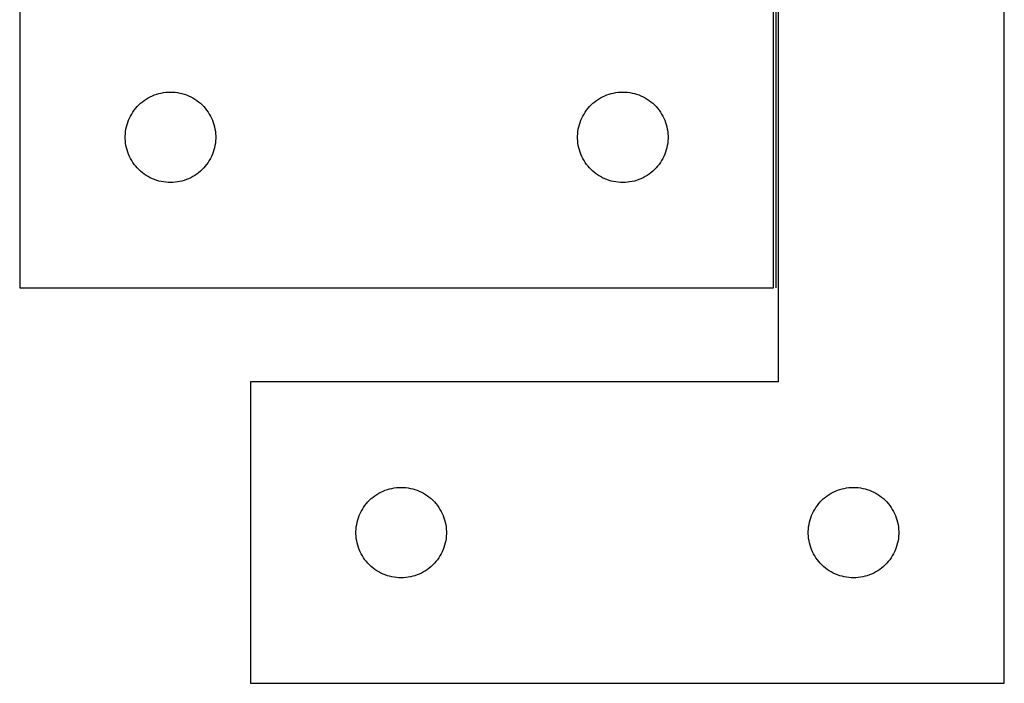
# Model space of a CAD drawing. Header units: millimetres. Extents: x 7 to 1453, y 7 to 489.
# Tile 5 of 6: x 1092 to 1418, y 7 to 227. Entities that reach past the tile are written whole.
import ezdxf

# ---------------------------------------------------------------- set-up
doc = ezdxf.new("R2010")
doc.units = ezdxf.units.MM
doc.layers.add('COMMON', color=5, linetype='CONTINUOUS', true_color=0x0000ff)
doc.layers.add('CUT', color=7, linetype='CONTINUOUS', true_color=0x000000)

msp = doc.modelspace()

# ---------------------------------------------------------------- linework, layer by layer
at = {"layer": 'COMMON'}
msp.add_line((1342.609253, 306.513703), (1342.609253, 137.670445), dxfattribs=at)
at = {"layer": 'CUT'}
for p, q in [((1341.859253, 137.670445), (1341.859253, 437.670445)), ((1343.359254, 306.513703), (1343.359254, 106.513703)), ((1418.359254, 6.513703), (1418.359254, 306.513703)), ((1091.859253, 237.670445), (1091.859253, 137.670445)), ((1138.790972, 202.35328), (1139.550894, 202.491763)), ((1139.550894, 202.491763), (1140.316938, 202.590943)), ((1140.316938, 202.590943), (1141.087071, 202.650556)), ((1141.087071, 202.650556), (1141.859253, 202.670445)), ((1141.859253, 202.670445), (1142.631434, 202.650556)), ((1142.631434, 202.650556), (1143.401567, 202.590943)), ((1143.401567, 202.590943), (1144.167611, 202.491763)), ((1144.167611, 202.491763), (1144.927534, 202.35328)), ((1288.790972, 202.35328), (1289.550894, 202.491763)), ((1289.550894, 202.491763), (1290.316938, 202.590943)), ((1290.316938, 202.590943), (1291.087071, 202.650556)), ((1291.087071, 202.650556), (1291.859253, 202.670445)), ((1291.859253, 202.670445), (1292.631434, 202.650556)), ((1292.631434, 202.650556), (1293.401567, 202.590943)), ((1293.401567, 202.590943), (1294.167611, 202.491763)), ((1294.167611, 202.491763), (1294.927534, 202.35328)), ((1131.956971, 198.937424), (1132.55011, 199.432242)), ((1132.55011, 199.432242), (1133.167936, 199.89587)), ((1133.167936, 199.89587), (1133.80881, 200.327078)), ((1133.80881, 200.327078), (1134.471032, 200.724723)), ((1134.471032, 200.724723), (1135.152846, 201.087751)), ((1135.152846, 201.087751), (1135.852444, 201.415198)), ((1135.852444, 201.415198), (1136.567971, 201.706197)), ((1136.567971, 201.706197), (1137.29753, 201.959975)), ((1137.29753, 201.959975), (1138.039186, 202.175861)), ((1138.039186, 202.175861), (1138.790972, 202.35328)), ((1144.927534, 202.35328), (1145.679319, 202.175861)), ((1145.679319, 202.175861), (1146.420975, 201.959975)), ((1146.420975, 201.959975), (1147.150534, 201.706197)), ((1147.150534, 201.706197), (1147.866061, 201.415198)), ((1147.866061, 201.415198), (1148.565659, 201.087751)), ((1148.565659, 201.087751), (1149.247474, 200.724723)), ((1149.247474, 200.724723), (1149.909695, 200.327078)), ((1149.909695, 200.327078), (1150.550569, 199.89587)), ((1150.550569, 199.89587), (1151.168395, 199.432242)), ((1151.168395, 199.432242), (1151.761534, 198.937424)), ((1281.956971, 198.937424), (1282.55011, 199.432242)), ((1282.55011, 199.432242), (1283.167936, 199.89587)), ((1283.167936, 199.89587), (1283.80881, 200.327078)), ((1283.80881, 200.327078), (1284.471032, 200.724723)), ((1284.471032, 200.724723), (1285.152846, 201.087751)), ((1285.152846, 201.087751), (1285.852444, 201.415198)), ((1285.852444, 201.415198), (1286.567971, 201.706197)), ((1286.567971, 201.706197), (1287.29753, 201.959975)), ((1287.29753, 201.959975), (1288.039186, 202.175861)), ((1288.039186, 202.175861), (1288.790972, 202.35328)), ((1294.927534, 202.35328), (1295.679319, 202.175861)), ((1295.679319, 202.175861), (1296.420975, 201.959975)), ((1296.420975, 201.959975), (1297.150534, 201.706197)), ((1297.150534, 201.706197), (1297.866061, 201.415198)), ((1297.866061, 201.415198), (1298.565659, 201.087751)), ((1298.565659, 201.087751), (1299.247474, 200.724723)), ((1299.247474, 200.724723), (1299.909695, 200.327078)), ((1299.909695, 200.327078), (1300.550569, 199.89587)), ((1300.550569, 199.89587), (1301.168395, 199.432242)), ((1301.168395, 199.432242), (1301.761534, 198.937424)), ((1128.999533, 195.392337), (1129.414097, 196.044101)), ((1129.414097, 196.044101), (1129.861664, 196.673659)), ((1129.861664, 196.673659), (1130.341046, 197.279342)), ((1130.341046, 197.279342), (1130.850972, 197.859545)), ((1130.850972, 197.859545), (1131.39009, 198.412728)), ((1131.39009, 198.412728), (1131.956971, 198.937424)), ((1151.761534, 198.937424), (1152.328415, 198.412728)), ((1152.328415, 198.412728), (1152.867533, 197.859545)), ((1152.867533, 197.859545), (1153.377459, 197.279342)), ((1153.377459, 197.279342), (1153.856841, 196.673659)), ((1153.856841, 196.673659), (1154.304408, 196.044101)), ((1154.304408, 196.044101), (1154.718972, 195.392337)), ((1278.999533, 195.392337), (1279.414097, 196.044101)), ((1279.414097, 196.044101), (1279.861664, 196.673659)), ((1279.861664, 196.673659), (1280.341046, 197.279342)), ((1280.341046, 197.279342), (1280.850972, 197.859545)), ((1280.850972, 197.859545), (1281.39009, 198.412728)), ((1281.39009, 198.412728), (1281.956971, 198.937424)), ((1301.761534, 198.937424), (1302.328415, 198.412728)), ((1302.328415, 198.412728), (1302.867533, 197.859545)), ((1302.867533, 197.859545), (1303.377459, 197.279342)), ((1303.377459, 197.279342), (1303.856841, 196.673659)), ((1303.856841, 196.673659), (1304.304408, 196.044101)), ((1304.304408, 196.044101), (1304.718972, 195.392337)), ((1127.691914, 192.59858), (1127.964393, 193.321363)), ((1127.964393, 193.321363), (1128.273719, 194.029161)), ((1128.273719, 194.029161), (1128.619071, 194.720096)), ((1128.619071, 194.720096), (1128.999533, 195.392337)), ((1154.718972, 195.392337), (1155.099434, 194.720096)), ((1155.099434, 194.720096), (1155.444786, 194.029161)), ((1155.444786, 194.029161), (1155.754112, 193.321363)), ((1155.754112, 193.321363), (1156.026591, 192.59858)), ((1277.691914, 192.59858), (1277.964393, 193.321363)), ((1277.964393, 193.321363), (1278.273719, 194.029161)), ((1278.273719, 194.029161), (1278.619071, 194.720096)), ((1278.619071, 194.720096), (1278.999533, 195.392337)), ((1304.718972, 195.392337), (1305.099434, 194.720096)), ((1305.099434, 194.720096), (1305.444786, 194.029161)), ((1305.444786, 194.029161), (1305.754112, 193.321363)), ((1305.754112, 193.321363), (1306.026591, 192.59858)), ((1126.90399, 188.828077), (1126.983412, 189.59642)), ((1126.983412, 189.59642), (1127.102283, 190.359656)), ((1127.102283, 190.359656), (1127.260287, 191.115761)), ((1127.260287, 191.115761), (1127.457004, 191.862729)), ((1127.457004, 191.862729), (1127.691914, 192.59858)), ((1156.026591, 192.59858), (1156.261501, 191.862729)), ((1156.261501, 191.862729), (1156.458218, 191.115761)), ((1156.458218, 191.115761), (1156.616222, 190.359656)), ((1156.616222, 190.359656), (1156.735093, 189.59642)), ((1156.735093, 189.59642), (1156.814515, 188.828077)), ((1276.90399, 188.828077), (1276.983412, 189.59642)), ((1276.983412, 189.59642), (1277.102283, 190.359656)), ((1277.102283, 190.359656), (1277.260287, 191.115761)), ((1277.260287, 191.115761), (1277.457004, 191.862729)), ((1277.457004, 191.862729), (1277.691914, 192.59858)), ((1306.026591, 192.59858), (1306.261501, 191.862729)), ((1306.261501, 191.862729), (1306.458218, 191.115761)), ((1306.458218, 191.115761), (1306.616222, 190.359656)), ((1306.616222, 190.359656), (1306.735093, 189.59642)), ((1306.735093, 189.59642), (1306.814515, 188.828077)), ((1126.864226, 188.056663), (1126.90399, 188.828077)), ((1126.864226, 187.284226), (1126.864226, 188.056663)), ((1126.90399, 186.512813), (1126.864226, 187.284226)), ((1126.983412, 185.744469), (1126.90399, 186.512813)), ((1156.814515, 186.512813), (1156.735093, 185.744469)), ((1156.814515, 188.828077), (1156.85428, 188.056663)), ((1156.85428, 187.284226), (1156.814515, 186.512813)), ((1156.85428, 188.056663), (1156.85428, 187.284226)), ((1276.864226, 188.056663), (1276.90399, 188.828077)), ((1276.864226, 187.284226), (1276.864226, 188.056663)), ((1276.90399, 186.512813), (1276.864226, 187.284226)), ((1276.983412, 185.744469), (1276.90399, 186.512813)), ((1306.814515, 186.512813), (1306.735093, 185.744469)), ((1306.814515, 188.828077), (1306.85428, 188.056663)), ((1306.85428, 187.284226), (1306.814515, 186.512813)), ((1306.85428, 188.056663), (1306.85428, 187.284226)), ((1127.102283, 184.981233), (1126.983412, 185.744469)), ((1127.260287, 184.225129), (1127.102283, 184.981233)), ((1127.457004, 183.47816), (1127.260287, 184.225129)), ((1127.691914, 182.742309), (1127.457004, 183.47816)), ((1156.261501, 183.47816), (1156.026591, 182.742309)), ((1156.458218, 184.225129), (1156.261501, 183.47816)), ((1156.616222, 184.981233), (1156.458218, 184.225129)), ((1156.735093, 185.744469), (1156.616222, 184.981233)), ((1277.102283, 184.981233), (1276.983412, 185.744469)), ((1277.260287, 184.225129), (1277.102283, 184.981233)), ((1277.457004, 183.47816), (1277.260287, 184.225129)), ((1277.691914, 182.742309), (1277.457004, 183.47816)), ((1306.261501, 183.47816), (1306.026591, 182.742309)), ((1306.458218, 184.225129), (1306.261501, 183.47816)), ((1306.616222, 184.981233), (1306.458218, 184.225129)), ((1306.735093, 185.744469), (1306.616222, 184.981233)), ((1127.964393, 182.019526), (1127.691914, 182.742309)), ((1128.273719, 181.311729), (1127.964393, 182.019526)), ((1128.619071, 180.620794), (1128.273719, 181.311729)), ((1128.999533, 179.948553), (1128.619071, 180.620794)), ((1129.414097, 179.296789), (1128.999533, 179.948553)), ((1154.718972, 179.948553), (1154.304408, 179.296789)), ((1155.099434, 180.620794), (1154.718972, 179.948553)), ((1155.444786, 181.311729), (1155.099434, 180.620794)), ((1155.754112, 182.019526), (1155.444786, 181.311729)), ((1156.026591, 182.742309), (1155.754112, 182.019526)), ((1277.964393, 182.019526), (1277.691914, 182.742309)), ((1278.273719, 181.311729), (1277.964393, 182.019526)), ((1278.619071, 180.620794), (1278.273719, 181.311729)), ((1278.999533, 179.948553), (1278.619071, 180.620794)), ((1279.414097, 179.296789), (1278.999533, 179.948553)), ((1304.718972, 179.948553), (1304.304408, 179.296789)), ((1305.099434, 180.620794), (1304.718972, 179.948553)), ((1305.444786, 181.311729), (1305.099434, 180.620794)), ((1305.754112, 182.019526), (1305.444786, 181.311729)), ((1306.026591, 182.742309), (1305.754112, 182.019526)), ((1129.861664, 178.667231), (1129.414097, 179.296789)), ((1130.341046, 178.061547), (1129.861664, 178.667231)), ((1130.850972, 177.481345), (1130.341046, 178.061547)), ((1131.39009, 176.928162), (1130.850972, 177.481345)), ((1131.956971, 176.403466), (1131.39009, 176.928162)), ((1132.55011, 175.908648), (1131.956971, 176.403466)), ((1151.761534, 176.403466), (1151.168395, 175.908648)), ((1152.328415, 176.928162), (1151.761534, 176.403466)), ((1152.867533, 177.481345), (1152.328415, 176.928162)), ((1153.377459, 178.061547), (1152.867533, 177.481345)), ((1153.856841, 178.667231), (1153.377459, 178.061547)), ((1154.304408, 179.296789), (1153.856841, 178.667231)), ((1279.861664, 178.667231), (1279.414097, 179.296789)), ((1280.341046, 178.061547), (1279.861664, 178.667231)), ((1280.850972, 177.481345), (1280.341046, 178.061547)), ((1281.39009, 176.928162), (1280.850972, 177.481345)), ((1281.956971, 176.403466), (1281.39009, 176.928162)), ((1282.55011, 175.908648), (1281.956971, 176.403466)), ((1301.761534, 176.403466), (1301.168395, 175.908648)), ((1302.328415, 176.928162), (1301.761534, 176.403466)), ((1302.867533, 177.481345), (1302.328415, 176.928162)), ((1303.377459, 178.061547), (1302.867533, 177.481345)), ((1303.856841, 178.667231), (1303.377459, 178.061547)), ((1304.304408, 179.296789), (1303.856841, 178.667231)), ((1133.167936, 175.44502), (1132.55011, 175.908648)), ((1133.80881, 175.013811), (1133.167936, 175.44502)), ((1134.471032, 174.616166), (1133.80881, 175.013811)), ((1135.152846, 174.253138), (1134.471032, 174.616166)), ((1135.852444, 173.925691), (1135.152846, 174.253138)), ((1136.567971, 173.634692), (1135.852444, 173.925691)), ((1137.29753, 173.380914), (1136.567971, 173.634692)), ((1138.039186, 173.165029), (1137.29753, 173.380914)), ((1138.790972, 172.987609), (1138.039186, 173.165029)), ((1145.679319, 173.165029), (1144.927534, 172.987609)), ((1146.420975, 173.380914), (1145.679319, 173.165029)), ((1147.150534, 173.634692), (1146.420975, 173.380914)), ((1147.866061, 173.925691), (1147.150534, 173.634692)), ((1148.565659, 174.253138), (1147.866061, 173.925691)), ((1149.247474, 174.616166), (1148.565659, 174.253138)), ((1149.909695, 175.013811), (1149.247474, 174.616166)), ((1150.550569, 175.44502), (1149.909695, 175.013811)), ((1151.168395, 175.908648), (1150.550569, 175.44502)), ((1283.167936, 175.44502), (1282.55011, 175.908648)), ((1283.80881, 175.013811), (1283.167936, 175.44502)), ((1284.471032, 174.616166), (1283.80881, 175.013811)), ((1285.152846, 174.253138), (1284.471032, 174.616166)), ((1285.852444, 173.925691), (1285.152846, 174.253138)), ((1286.567971, 173.634692), (1285.852444, 173.925691)), ((1287.29753, 173.380914), (1286.567971, 173.634692)), ((1288.039186, 173.165029), (1287.29753, 173.380914)), ((1288.790972, 172.987609), (1288.039186, 173.165029)), ((1295.679319, 173.165029), (1294.927534, 172.987609)), ((1296.420975, 173.380914), (1295.679319, 173.165029)), ((1297.150534, 173.634692), (1296.420975, 173.380914)), ((1297.866061, 173.925691), (1297.150534, 173.634692)), ((1298.565659, 174.253138), (1297.866061, 173.925691)), ((1299.247474, 174.616166), (1298.565659, 174.253138)), ((1299.909695, 175.013811), (1299.247474, 174.616166)), ((1300.550569, 175.44502), (1299.909695, 175.013811)), ((1301.168395, 175.908648), (1300.550569, 175.44502)), ((1139.550894, 172.849126), (1138.790972, 172.987609)), ((1140.316938, 172.749947), (1139.550894, 172.849126)), ((1141.087071, 172.690333), (1140.316938, 172.749947)), ((1141.859253, 172.670445), (1141.087071, 172.690333)), ((1142.631434, 172.690333), (1141.859253, 172.670445)), ((1143.401567, 172.749947), (1142.631434, 172.690333)), ((1144.167611, 172.849126), (1143.401567, 172.749947)), ((1144.927534, 172.987609), (1144.167611, 172.849126)), ((1289.550894, 172.849126), (1288.790972, 172.987609)), ((1290.316938, 172.749947), (1289.550894, 172.849126)), ((1291.087071, 172.690333), (1290.316938, 172.749947)), ((1291.859253, 172.670445), (1291.087071, 172.690333)), ((1292.631434, 172.690333), (1291.859253, 172.670445)), ((1293.401567, 172.749947), (1292.631434, 172.690333)), ((1294.167611, 172.849126), (1293.401567, 172.749947)), ((1294.927534, 172.987609), (1294.167611, 172.849126)), ((1091.859253, 137.670445), (1341.859253, 137.670445)), ((1343.359254, 106.513703), (1168.359254, 106.513703)), ((1168.359254, 106.513703), (1168.359254, 6.513703)), ((1209.050111, 68.2755), (1209.667937, 68.739128)), ((1209.667937, 68.739128), (1210.308811, 69.170336)), ((1210.308811, 69.170336), (1210.971033, 69.567981)), ((1210.971033, 69.567981), (1211.652847, 69.931009)), ((1211.652847, 69.931009), (1212.352445, 70.258456)), ((1212.352445, 70.258456), (1213.067972, 70.549455)), ((1213.067972, 70.549455), (1213.797531, 70.803234)), ((1213.797531, 70.803234), (1214.539187, 71.019119)), ((1214.539187, 71.019119), (1215.290973, 71.196538)), ((1215.290973, 71.196538), (1216.050895, 71.335021)), ((1216.050895, 71.335021), (1216.816939, 71.434201)), ((1216.816939, 71.434201), (1217.587072, 71.493814)), ((1217.587072, 71.493814), (1218.359254, 71.513703)), ((1218.359254, 71.513703), (1219.131435, 71.493814)), ((1219.131435, 71.493814), (1219.901568, 71.434201)), ((1219.901568, 71.434201), (1220.667612, 71.335021)), ((1220.667612, 71.335021), (1221.427535, 71.196538)), ((1221.427535, 71.196538), (1222.17932, 71.019119)), ((1222.17932, 71.019119), (1222.920976, 70.803234)), ((1222.920976, 70.803234), (1223.650535, 70.549455)), ((1223.650535, 70.549455), (1224.366062, 70.258456)), ((1224.366062, 70.258456), (1225.06566, 69.931009)), ((1225.06566, 69.931009), (1225.747475, 69.567981)), ((1225.747475, 69.567981), (1226.409696, 69.170336)), ((1226.409696, 69.170336), (1227.05057, 68.739128)), ((1227.05057, 68.739128), (1227.668396, 68.2755)), ((1359.050111, 68.2755), (1359.667937, 68.739128)), ((1359.667937, 68.739128), (1360.308811, 69.170336)), ((1360.308811, 69.170336), (1360.971033, 69.567981)), ((1360.971033, 69.567981), (1361.652847, 69.931009)), ((1361.652847, 69.931009), (1362.352445, 70.258456)), ((1362.352445, 70.258456), (1363.067972, 70.549455)), ((1363.067972, 70.549455), (1363.797531, 70.803234)), ((1363.797531, 70.803234), (1364.539187, 71.019119)), ((1364.539187, 71.019119), (1365.290973, 71.196538)), ((1365.290973, 71.196538), (1366.050895, 71.335021)), ((1366.050895, 71.335021), (1366.816939, 71.434201)), ((1366.816939, 71.434201), (1367.587072, 71.493814)), ((1367.587072, 71.493814), (1368.359254, 71.513703)), ((1368.359254, 71.513703), (1369.131435, 71.493814)), ((1369.131435, 71.493814), (1369.901568, 71.434201)), ((1369.901568, 71.434201), (1370.667612, 71.335021)), ((1370.667612, 71.335021), (1371.427535, 71.196538)), ((1371.427535, 71.196538), (1372.17932, 71.019119)), ((1372.17932, 71.019119), (1372.920976, 70.803234)), ((1372.920976, 70.803234), (1373.650535, 70.549455)), ((1373.650535, 70.549455), (1374.366062, 70.258456)), ((1374.366062, 70.258456), (1375.06566, 69.931009)), ((1375.06566, 69.931009), (1375.747475, 69.567981)), ((1375.747475, 69.567981), (1376.409696, 69.170336)), ((1376.409696, 69.170336), (1377.05057, 68.739128)), ((1377.05057, 68.739128), (1377.668396, 68.2755)), ((1205.914098, 64.887359), (1206.361665, 65.516917)), ((1206.361665, 65.516917), (1206.841047, 66.1226)), ((1206.841047, 66.1226), (1207.350973, 66.702803)), ((1207.350973, 66.702803), (1207.890091, 67.255986)), ((1207.890091, 67.255986), (1208.456972, 67.780682)), ((1208.456972, 67.780682), (1209.050111, 68.2755)), ((1227.668396, 68.2755), (1228.261535, 67.780682)), ((1228.261535, 67.780682), (1228.828416, 67.255986)), ((1228.828416, 67.255986), (1229.367534, 66.702803)), ((1229.367534, 66.702803), (1229.87746, 66.1226)), ((1229.87746, 66.1226), (1230.356842, 65.516917)), ((1230.356842, 65.516917), (1230.804409, 64.887359)), ((1355.914098, 64.887359), (1356.361665, 65.516917)), ((1356.361665, 65.516917), (1356.841047, 66.1226)), ((1356.841047, 66.1226), (1357.350973, 66.702803)), ((1357.350973, 66.702803), (1357.890091, 67.255986)), ((1357.890091, 67.255986), (1358.456972, 67.780682)), ((1358.456972, 67.780682), (1359.050111, 68.2755)), ((1377.668396, 68.2755), (1378.261535, 67.780682)), ((1378.261535, 67.780682), (1378.828416, 67.255986)), ((1378.828416, 67.255986), (1379.367534, 66.702803)), ((1379.367534, 66.702803), (1379.87746, 66.1226)), ((1379.87746, 66.1226), (1380.356842, 65.516917)), ((1380.356842, 65.516917), (1380.804409, 64.887359)), ((1204.191915, 61.441839), (1204.464394, 62.164621)), ((1204.464394, 62.164621), (1204.77372, 62.872419)), ((1204.77372, 62.872419), (1205.119072, 63.563354)), ((1205.119072, 63.563354), (1205.499534, 64.235595)), ((1205.499534, 64.235595), (1205.914098, 64.887359)), ((1230.804409, 64.887359), (1231.218973, 64.235595)), ((1231.218973, 64.235595), (1231.599435, 63.563354)), ((1231.599435, 63.563354), (1231.944787, 62.872419)), ((1231.944787, 62.872419), (1232.254113, 62.164621)), ((1232.254113, 62.164621), (1232.526592, 61.441839)), ((1354.191915, 61.441839), (1354.464394, 62.164621)), ((1354.464394, 62.164621), (1354.77372, 62.872419)), ((1354.77372, 62.872419), (1355.119072, 63.563354)), ((1355.119072, 63.563354), (1355.499534, 64.235595)), ((1355.499534, 64.235595), (1355.914098, 64.887359)), ((1380.804409, 64.887359), (1381.218973, 64.235595)), ((1381.218973, 64.235595), (1381.599435, 63.563354)), ((1381.599435, 63.563354), (1381.944787, 62.872419)), ((1381.944787, 62.872419), (1382.254113, 62.164621)), ((1382.254113, 62.164621), (1382.526592, 61.441839)), ((1203.483413, 58.439678), (1203.602284, 59.202914)), ((1203.602284, 59.202914), (1203.760288, 59.959019)), ((1203.760288, 59.959019), (1203.957005, 60.705987)), ((1203.957005, 60.705987), (1204.191915, 61.441839)), ((1232.526592, 61.441839), (1232.761502, 60.705987)), ((1232.761502, 60.705987), (1232.958219, 59.959019)), ((1232.958219, 59.959019), (1233.116223, 59.202914)), ((1233.116223, 59.202914), (1233.235094, 58.439678)), ((1353.483413, 58.439678), (1353.602284, 59.202914)), ((1353.602284, 59.202914), (1353.760288, 59.959019)), ((1353.760288, 59.959019), (1353.957005, 60.705987)), ((1353.957005, 60.705987), (1354.191915, 61.441839)), ((1382.526592, 61.441839), (1382.761502, 60.705987)), ((1382.761502, 60.705987), (1382.958219, 59.959019)), ((1382.958219, 59.959019), (1383.116223, 59.202914)), ((1383.116223, 59.202914), (1383.235094, 58.439678)), ((1203.364227, 56.899922), (1203.403991, 57.671335)), ((1203.364227, 56.127484), (1203.364227, 56.899922)), ((1203.403991, 55.356071), (1203.364227, 56.127484)), ((1203.403991, 57.671335), (1203.483413, 58.439678)), ((1233.235094, 58.439678), (1233.314516, 57.671335)), ((1233.314516, 57.671335), (1233.354281, 56.899922)), ((1233.354281, 56.127484), (1233.314516, 55.356071)), ((1233.354281, 56.899922), (1233.354281, 56.127484)), ((1353.364227, 56.899922), (1353.403991, 57.671335)), ((1353.364227, 56.127484), (1353.364227, 56.899922)), ((1353.403991, 55.356071), (1353.364227, 56.127484)), ((1353.403991, 57.671335), (1353.483413, 58.439678)), ((1383.235094, 58.439678), (1383.314516, 57.671335)), ((1383.314516, 57.671335), (1383.354281, 56.899922)), ((1383.354281, 56.127484), (1383.314516, 55.356071)), ((1383.354281, 56.899922), (1383.354281, 56.127484)), ((1203.483413, 54.587727), (1203.403991, 55.356071)), ((1203.602284, 53.824491), (1203.483413, 54.587727)), ((1203.760288, 53.068387), (1203.602284, 53.824491)), ((1203.957005, 52.321418), (1203.760288, 53.068387)), ((1204.191915, 51.585567), (1203.957005, 52.321418)), ((1232.761502, 52.321418), (1232.526592, 51.585567)), ((1232.958219, 53.068387), (1232.761502, 52.321418)), ((1233.116223, 53.824491), (1232.958219, 53.068387)), ((1233.235094, 54.587727), (1233.116223, 53.824491)), ((1233.314516, 55.356071), (1233.235094, 54.587727)), ((1353.483413, 54.587727), (1353.403991, 55.356071)), ((1353.602284, 53.824491), (1353.483413, 54.587727)), ((1353.760288, 53.068387), (1353.602284, 53.824491)), ((1353.957005, 52.321418), (1353.760288, 53.068387)), ((1354.191915, 51.585567), (1353.957005, 52.321418)), ((1382.761502, 52.321418), (1382.526592, 51.585567)), ((1382.958219, 53.068387), (1382.761502, 52.321418)), ((1383.116223, 53.824491), (1382.958219, 53.068387)), ((1383.235094, 54.587727), (1383.116223, 53.824491)), ((1383.314516, 55.356071), (1383.235094, 54.587727)), ((1204.464394, 50.862784), (1204.191915, 51.585567)), ((1204.77372, 50.154987), (1204.464394, 50.862784)), ((1205.119072, 49.464052), (1204.77372, 50.154987)), ((1205.499534, 48.791811), (1205.119072, 49.464052)), ((1231.599435, 49.464052), (1231.218973, 48.791811)), ((1231.944787, 50.154987), (1231.599435, 49.464052)), ((1232.254113, 50.862784), (1231.944787, 50.154987)), ((1232.526592, 51.585567), (1232.254113, 50.862784)), ((1354.464394, 50.862784), (1354.191915, 51.585567)), ((1354.77372, 50.154987), (1354.464394, 50.862784)), ((1355.119072, 49.464052), (1354.77372, 50.154987)), ((1355.499534, 48.791811), (1355.119072, 49.464052)), ((1381.599435, 49.464052), (1381.218973, 48.791811)), ((1381.944787, 50.154987), (1381.599435, 49.464052)), ((1382.254113, 50.862784), (1381.944787, 50.154987)), ((1382.526592, 51.585567), (1382.254113, 50.862784)), ((1205.914098, 48.140047), (1205.499534, 48.791811)), ((1206.361665, 47.510489), (1205.914098, 48.140047)), ((1206.841047, 46.904805), (1206.361665, 47.510489)), ((1207.350973, 46.324603), (1206.841047, 46.904805)), ((1207.890091, 45.77142), (1207.350973, 46.324603)), ((1208.456972, 45.246724), (1207.890091, 45.77142)), ((1228.828416, 45.77142), (1228.261535, 45.246724)), ((1229.367534, 46.324603), (1228.828416, 45.77142)), ((1229.87746, 46.904805), (1229.367534, 46.324603)), ((1230.356842, 47.510489), (1229.87746, 46.904805)), ((1230.804409, 48.140047), (1230.356842, 47.510489)), ((1231.218973, 48.791811), (1230.804409, 48.140047)), ((1355.914098, 48.140047), (1355.499534, 48.791811)), ((1356.361665, 47.510489), (1355.914098, 48.140047)), ((1356.841047, 46.904805), (1356.361665, 47.510489)), ((1357.350973, 46.324603), (1356.841047, 46.904805)), ((1357.890091, 45.77142), (1357.350973, 46.324603)), ((1358.456972, 45.246724), (1357.890091, 45.77142)), ((1378.828416, 45.77142), (1378.261535, 45.246724)), ((1379.367534, 46.324603), (1378.828416, 45.77142)), ((1379.87746, 46.904805), (1379.367534, 46.324603)), ((1380.356842, 47.510489), (1379.87746, 46.904805)), ((1380.804409, 48.140047), (1380.356842, 47.510489)), ((1381.218973, 48.791811), (1380.804409, 48.140047)), ((1209.050111, 44.751906), (1208.456972, 45.246724)), ((1209.667937, 44.288278), (1209.050111, 44.751906)), ((1210.308811, 43.857069), (1209.667937, 44.288278)), ((1210.971033, 43.459424), (1210.308811, 43.857069)), ((1211.652847, 43.096397), (1210.971033, 43.459424)), ((1212.352445, 42.768949), (1211.652847, 43.096397)), ((1213.067972, 42.477951), (1212.352445, 42.768949)), ((1213.797531, 42.224172), (1213.067972, 42.477951)), ((1223.650535, 42.477951), (1222.920976, 42.224172)), ((1224.366062, 42.768949), (1223.650535, 42.477951)), ((1225.06566, 43.096397), (1224.366062, 42.768949)), ((1225.747475, 43.459424), (1225.06566, 43.096397)), ((1226.409696, 43.857069), (1225.747475, 43.459424)), ((1227.05057, 44.288278), (1226.409696, 43.857069)), ((1227.668396, 44.751906), (1227.05057, 44.288278)), ((1228.261535, 45.246724), (1227.668396, 44.751906)), ((1359.050111, 44.751906), (1358.456972, 45.246724)), ((1359.667937, 44.288278), (1359.050111, 44.751906)), ((1360.308811, 43.857069), (1359.667937, 44.288278)), ((1360.971033, 43.459424), (1360.308811, 43.857069)), ((1361.652847, 43.096397), (1360.971033, 43.459424)), ((1362.352445, 42.768949), (1361.652847, 43.096397)), ((1363.067972, 42.477951), (1362.352445, 42.768949)), ((1363.797531, 42.224172), (1363.067972, 42.477951)), ((1373.650535, 42.477951), (1372.920976, 42.224172)), ((1374.366062, 42.768949), (1373.650535, 42.477951)), ((1375.06566, 43.096397), (1374.366062, 42.768949)), ((1375.747475, 43.459424), (1375.06566, 43.096397)), ((1376.409696, 43.857069), (1375.747475, 43.459424)), ((1377.05057, 44.288278), (1376.409696, 43.857069)), ((1377.668396, 44.751906), (1377.05057, 44.288278)), ((1378.261535, 45.246724), (1377.668396, 44.751906)), ((1214.539187, 42.008287), (1213.797531, 42.224172)), ((1215.290973, 41.830868), (1214.539187, 42.008287)), ((1216.050895, 41.692384), (1215.290973, 41.830868)), ((1216.816939, 41.593205), (1216.050895, 41.692384)), ((1217.587072, 41.533591), (1216.816939, 41.593205)), ((1218.359254, 41.513703), (1217.587072, 41.533591)), ((1219.131435, 41.533591), (1218.359254, 41.513703)), ((1219.901568, 41.593205), (1219.131435, 41.533591)), ((1220.667612, 41.692384), (1219.901568, 41.593205)), ((1221.427535, 41.830868), (1220.667612, 41.692384)), ((1222.17932, 42.008287), (1221.427535, 41.830868)), ((1222.920976, 42.224172), (1222.17932, 42.008287)), ((1364.539187, 42.008287), (1363.797531, 42.224172)), ((1365.290973, 41.830868), (1364.539187, 42.008287)), ((1366.050895, 41.692384), (1365.290973, 41.830868)), ((1366.816939, 41.593205), (1366.050895, 41.692384)), ((1367.587072, 41.533591), (1366.816939, 41.593205)), ((1368.359254, 41.513703), (1367.587072, 41.533591)), ((1369.131435, 41.533591), (1368.359254, 41.513703)), ((1369.901568, 41.593205), (1369.131435, 41.533591)), ((1370.667612, 41.692384), (1369.901568, 41.593205)), ((1371.427535, 41.830868), (1370.667612, 41.692384)), ((1372.17932, 42.008287), (1371.427535, 41.830868)), ((1372.920976, 42.224172), (1372.17932, 42.008287)), ((1168.359254, 6.513703), (1418.359254, 6.513703))]:
    msp.add_line(p, q, dxfattribs=at)

doc.saveas('drawing.dxf')
